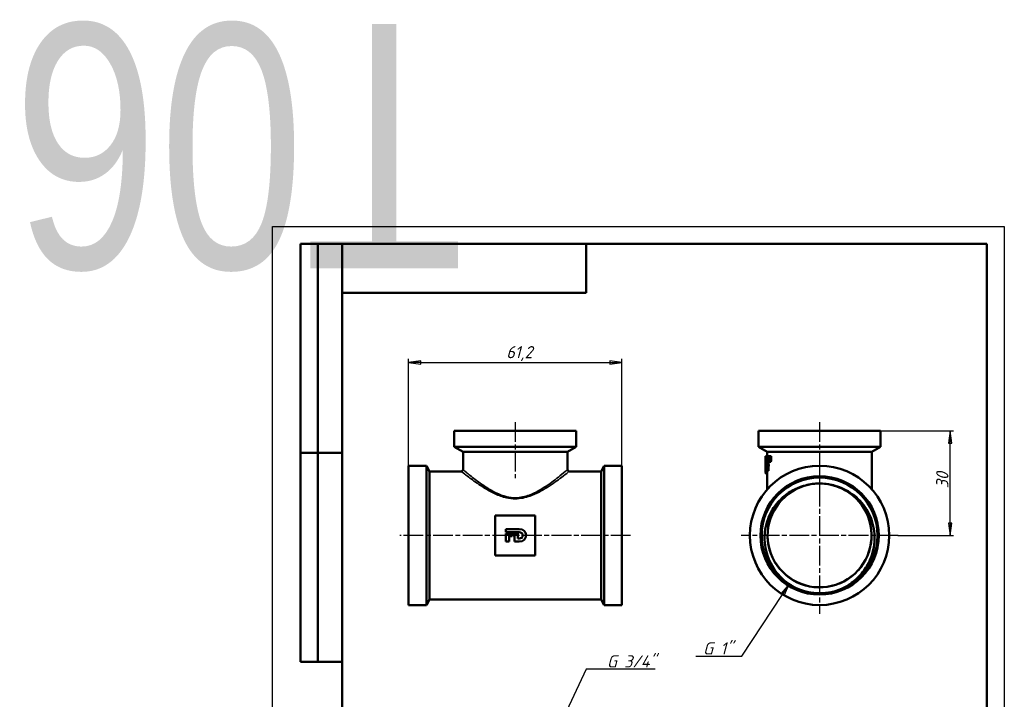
# Model space of a CAD drawing. Header units: millimetres. Extents: x -73 to 418, y -69 to 356.
# Tile 4 of 5: x -73 to 210, y 161 to 356. Entities that reach past the tile are written whole.
import ezdxf
from ezdxf.enums import TextEntityAlignment as Align

# ---------------------------------------------------------------- set-up
doc = ezdxf.new("R2018")
doc.units = ezdxf.units.MM
doc.linetypes.add('CHAIN', pattern=[0.7087, 0.4724, -0.0591, 0.1181, -0.0591])
for name, color, linetype, lineweight in [('Видимые тонкие (ГОСТ)', 7, 'Continuous', 35), ('Видимый контур (ГОСТ)', 7, 'Continuous', 50), ('Кромка (ГОСТ)', 7, 'Continuous', 50), ('Маркер центра (ГОСТ)', 7, 'Continuous', 25), ('Обозначение (ГОСТ)', 7, 'Continuous', 25), ('Осевая линия (ГОСТ)', 7, 'Continuous', 25), ('Размер (ГОСТ)', 7, 'Continuous', 25), ('Эскизная геометрия (ГОСТ)', 7, 'Continuous', 50)]:
    doc.layers.add(name, color=color, linetype=linetype, lineweight=lineweight)
doc.styles.get("Standard").update_dxf_attribs({"font": 'GOST Common Italic.ttf'})
doc.styles.add('Обычный текст (ГОСТ)', font='GOST Common Italic.ttf')
doc.dimstyles.new('Обычный (ГОСТ)', dxfattribs={"dimtxt": 3.5, "dimasz": 3.5, "dimexe": 1, "dimexo": 0, "dimgap": 0.5, "dimtad": 1, "dimrnd": 1e-08, "dimtxsty": 'Обычный текст (ГОСТ)', "dimblk": 'Filled-1', "dimcen": 0.09, "dimdle": 15, "dimclrd": 256, "dimclre": 256, "dimclrt": 256, "dimazin": 2, "dimtfac": 0.714286, "dimtdec": 3, "dimtmove": 0, "dimatfit": 3, "dimfxl": 1, "dimtolj": 1, "dimlwd": 25, "dimlwe": 25, "dimarcsym": 0})

# ---------------------------------------------------------------- blocks, each defined once
blk = doc.blocks.new('ГОСТ - Доп. графы 2')
at = {"layer": 'Эскизная геометрия (ГОСТ)'}
for p, q in [((-12, 0), (-12, 120)), ((-12, 120), (0, 120)), ((-7, 0), (-7, 120)), ((-12, 60), (0, 60)), ((0, 0), (-12, 0))]:
    blk.add_line(p, q, dxfattribs=at)
at = {"layer": 'Обозначение (ГОСТ)', "lineweight": 30, "width": 0.8, "flags": 17}
for tag, p in [('Первичная_применяемость', (-3.65, 90.03)), ('Справочный_номер', (-3.55, 30.02))]:
    blk.add_attdef(tag, text='', height=3.17, rotation=90, dxfattribs=at).set_placement(p, align=Align.MIDDLE_CENTER)
blk = doc.blocks.new('ГОСТ - Доп. графы 3')
at = {"layer": 'Эскизная геометрия (ГОСТ)'}
for p, q in [((0, 0), (70, 0)), ((70, 0), (70, -14)), ((70, -14), (0, -14))]:
    blk.add_line(p, q, dxfattribs=at)
at = {"layer": 'Обозначение (ГОСТ)', "lineweight": 30, "width": 0.8}
blk.add_attdef('ОБОЗНАЧЕНИЕ', text='', height=5, rotation=180, dxfattribs=at).set_placement((34.94, -6.97), align=Align.MIDDLE_CENTER)
blk = doc.blocks.new('Рамки ГОСТ_ граница 297x210')
at = {"layer": 'Кромка (ГОСТ)', "lineweight": 25}
for p, q in [((0, 0), (0, 297)), ((0, 297), (210, 297)), ((210, 297), (210, 0)), ((210, 0), (0, 0))]:
    blk.add_line(p, q, dxfattribs=at)
at = {"layer": 'Кромка (ГОСТ)'}
for p, q in [((205, 292), (20, 292)), ((20, 292), (20, 5)), ((205, 5), (205, 292)), ((20, 5), (205, 5))]:
    blk.add_line(p, q, dxfattribs=at)
blk = doc.blocks.new('Filled-1')
at = {"color": 0}
for p, q in [((0, 0), (-1, 0.143)), ((-1, 0.143), (-1, -0.143)), ((-1, 0), (0, 0)), ((-1, -0.143), (0, 0))]:
    blk.add_line(p, q, dxfattribs=at)
at = {"color": 0, "flags": 128}
blk.add_lwpolyline([(-1, -0.143), (0, 0), (-1, 0.143), (-1, -0.143)], dxfattribs=at)
at = {"color": 0}
blk.add_solid([(-1, -0.143), (0, 0), (-1, 0.143), (-1, -0.143)], dxfattribs=at)
blk = doc.blocks.new('*D8')
at = {"layer": 'Defpoints', "color": 0, "linetype": 'Continuous', "transparency": 16777216}
for p in [(100.26, 257.98), (39.06, 228.31), (100.26, 228.31)]:
    blk.add_point(p, dxfattribs=at)
at = {"layer": 'Размер (ГОСТ)', "linetype": 'Continuous', "lineweight": 25, "transparency": 16777216}
for p, q in [((39.06, 228.31), (39.06, 258.98)), ((42.56, 257.98), (96.76, 257.98)), ((100.26, 228.31), (100.26, 258.98))]:
    blk.add_line(p, q, dxfattribs=at)
at = {"layer": 'Размер (ГОСТ)', "linetype": 'Continuous', "lineweight": 25, "transparency": 16777216, "xscale": 3.5, "yscale": 3.5, "zscale": 3.5, "rotation": 180}
blk.add_blockref('Filled-1', (39.06, 257.98), dxfattribs=at)
at = {"layer": 'Размер (ГОСТ)', "linetype": 'Continuous', "lineweight": 25, "transparency": 16777216, "xscale": 3.5, "yscale": 3.5, "zscale": 3.5}
blk.add_blockref('Filled-1', (100.26, 257.98), dxfattribs=at)
at = {"layer": 'Размер (ГОСТ)', "linetype": 'Continuous', "lineweight": 25, "transparency": 16777216, "insert": (67.09, 262.68), "char_height": 3.5, "attachment_point": 1, "style": 'Обычный текст (ГОСТ)'}
blk.add_mtext('\\A1;61,2', dxfattribs=at)
blk = doc.blocks.new('*D9')
at = {"layer": 'Defpoints', "color": 0, "linetype": 'Continuous', "transparency": 16777216}
for p in [(174.49, 238.31), (194.45, 238.31), (179.49, 208.31)]:
    blk.add_point(p, dxfattribs=at)
at = {"layer": 'Размер (ГОСТ)', "linetype": 'Continuous', "lineweight": 25, "transparency": 16777216}
for p, q in [((174.49, 238.31), (195.45, 238.31)), ((194.45, 211.81), (194.45, 234.81)), ((179.49, 208.31), (195.45, 208.31))]:
    blk.add_line(p, q, dxfattribs=at)
at = {"layer": 'Размер (ГОСТ)', "linetype": 'Continuous', "lineweight": 25, "transparency": 16777216, "xscale": 3.5, "yscale": 3.5, "zscale": 3.5}
for p, rotation in [((194.45, 238.31), 90), ((194.45, 208.31), 270)]:
    blk.add_blockref('Filled-1', p, dxfattribs=dict(at, rotation=rotation))
at = {"layer": 'Размер (ГОСТ)', "linetype": 'Continuous', "lineweight": 25, "transparency": 16777216, "insert": (190.45, 221.86), "char_height": 3.5, "attachment_point": 1, "rotation": 90, "style": 'Обычный текст (ГОСТ)'}
blk.add_mtext('\\A1;30', dxfattribs=at)
blk = doc.blocks.new('*D10')
at = {"layer": 'Defpoints', "color": 0, "linetype": 'Continuous', "transparency": 16777216}
for p in [(156.98, 207.46), (148.3, 194.3)]:
    blk.add_point(p, dxfattribs=at)
at = {"layer": 'Размер (ГОСТ)', "linetype": 'Continuous', "lineweight": 25, "transparency": 16777216}
for p, q in [((134.64, 173.6), (146.37, 191.38)), ((121.44, 173.6), (134.64, 173.6))]:
    blk.add_line(p, q, dxfattribs=at)
at = {"layer": 'Размер (ГОСТ)', "linetype": 'Continuous', "lineweight": 25, "transparency": 16777216, "xscale": 3.5, "yscale": 3.5, "zscale": 3.5, "rotation": 56.57476135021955}
blk.add_blockref('Filled-1', (148.3, 194.3), dxfattribs=at)
at = {"layer": 'Размер (ГОСТ)', "linetype": 'Continuous', "lineweight": 25, "transparency": 16777216, "insert": (121.44, 177.61), "char_height": 3.5, "attachment_point": 1, "style": 'Обычный текст (ГОСТ)'}
blk.add_mtext('\\A1; \\fGOST Common|b0|i1;\\H3.5000;G 1"', dxfattribs=at)
blk = doc.blocks.new('*D11')
at = {"layer": 'Defpoints', "color": 0, "linetype": 'Continuous', "transparency": 16777216}
for p in [(75.65, 139.23), (70.33, 127.88)]:
    blk.add_point(p, dxfattribs=at)
at = {"layer": 'Размер (ГОСТ)', "linetype": 'Continuous', "lineweight": 25, "transparency": 16777216}
for p, q in [((90, 169.88), (77.13, 142.4)), ((109.81, 169.88), (90, 169.88))]:
    blk.add_line(p, q, dxfattribs=at)
at = {"layer": 'Размер (ГОСТ)', "linetype": 'Continuous', "lineweight": 25, "transparency": 16777216, "xscale": 3.5, "yscale": 3.5, "zscale": 3.5, "rotation": 244.9064182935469}
blk.add_blockref('Filled-1', (75.65, 139.23), dxfattribs=at)
at = {"layer": 'Размер (ГОСТ)', "linetype": 'Continuous', "lineweight": 25, "transparency": 16777216, "insert": (93.84, 173.89), "char_height": 3.5, "attachment_point": 1, "style": 'Обычный текст (ГОСТ)'}
blk.add_mtext('\\A1; \\fGOST Common|b0|i1;\\H3.5000;G 3/4"', dxfattribs=at)

msp = doc.modelspace()

# ---------------------------------------------------------------- linework, layer by layer
at = {"layer": 'Видимые тонкие (ГОСТ)'}
msp.add_ellipse((69.701, 219.128), major_axis=(-0.002, 0.5), ratio=0.0026469, start_param=1.5707863, end_param=2.1799967, dxfattribs=at)
for points, knots in [([(54.16, 226.713), (54.161, 226.712), (54.511, 226.43), (55.784, 225.436), (56.701, 224.729), (58.703, 223.289), (59.727, 222.583), (61.802, 221.307), (62.824, 220.732), (64.929, 219.773), (66.001, 219.376), (67.967, 218.94), (68.833, 218.839), (69.701, 218.842)], [-2.4375146, -2.4375146, -2.4375146, -2.4375146, -1.909108, -1.909108, -1.3755362, -1.3755362, -0.9398734, -0.9398734, -0.5751003, -0.5751003, -0.2442564, -0.2442564, 0, 0, 0, 0]), ([(69.699, 219.128), (68.86, 219.125), (68.021, 219.229), (66.119, 219.677), (65.082, 220.084), (63.045, 221.07), (62.056, 221.661), (60.047, 222.971), (59.057, 223.696), (57.119, 225.175), (56.232, 225.901), (54.999, 226.922), (54.661, 227.212), (54.66, 227.213)], [0, 0, 0, 0, 0.2442564, 0.2442564, 0.5751003, 0.5751003, 0.9398734, 0.9398734, 1.3755362, 1.3755362, 1.909108, 1.909108, 2.4375146, 2.4375146, 2.4375146, 2.4375146]), ([(84.656, 227.209), (84.655, 227.208), (84.531, 227.104), (83.915, 226.586), (83.279, 226.054), (81.408, 224.557), (80.066, 223.514), (77.102, 221.537), (75.512, 220.583), (72.46, 219.442), (71.087, 219.133), (69.699, 219.128)], [7.3048666, 7.3048666, 7.3048666, 7.3048666, 7.6322542, 7.6322542, 8.1263412, 8.1263412, 8.7578374, 8.7578374, 9.3309072, 9.3309072, 9.7347688, 9.7347688, 9.7347688, 9.7347688]), ([(69.701, 218.842), (71.135, 218.847), (72.554, 219.148), (75.707, 220.259), (77.35, 221.187), (80.412, 223.112), (81.8, 224.127), (83.733, 225.584), (84.39, 226.102), (85.027, 226.607), (85.155, 226.708), (85.156, 226.709)], [-9.7347688, -9.7347688, -9.7347688, -9.7347688, -9.3309072, -9.3309072, -8.7578374, -8.7578374, -8.1263412, -8.1263412, -7.6322542, -7.6322542, -7.3048666, -7.3048666, -7.3048666, -7.3048666]), ([(164.502, 221.326), (167.451, 219.625), (169.79, 216.889), (171.014, 213.712), (172.237, 210.535), (172.337, 206.938), (171.291, 203.699), (170.246, 200.46), (168.064, 197.601), (165.215, 195.738), (162.368, 193.876), (158.875, 193.023), (155.489, 193.364), (152.105, 193.704), (148.852, 195.235), (146.433, 197.626), (144.014, 200.016), (142.444, 203.249), (142.063, 206.628), (141.682, 210.006), (142.491, 213.507), (144.315, 216.376), (145.592, 218.384), (147.361, 220.073), (149.413, 221.279)], [0.5233568, 0.5233568, 0.5233568, 0.5233568, 1.2032451, 1.2032451, 1.2032451, 1.8829499, 1.8829499, 1.8829499, 2.5624753, 2.5624753, 2.5624753, 3.2418252, 3.2418252, 3.2418252, 3.9210037, 3.9210037, 3.9210037, 4.6000147, 4.6000147, 4.6000147, 5.2788622, 5.2788622, 5.2788622, 5.7541062, 5.7541062, 5.7541062, 5.7541062]), ([(165.278, 194.04), (162.118, 192.206), (158.338, 191.464), (154.72, 191.967), (152.638, 192.257), (150.618, 192.957), (148.793, 194)], [2.6156521, 2.6156521, 2.6156521, 2.6156521, 3.2797718, 3.2797718, 3.2797718, 3.661811, 3.661811, 3.661811, 3.661811])]:
    msp.add_open_spline(points, degree=3, knots=knots, dxfattribs=at)
at = {"layer": 'Видимый контур (ГОСТ)'}
for p, q in [((52.16, 238.313), (87.16, 238.313)), ((52.16, 238.313), (52.16, 233.756)), ((87.16, 238.313), (87.16, 233.756)), ((139.493, 238.313), (174.493, 238.313)), ((139.493, 238.313), (139.493, 233.756)), ((174.493, 238.313), (174.493, 233.756)), ((52.16, 233.756), (87.16, 233.756)), ((54.66, 232.313), (52.16, 233.756)), ((54.66, 232.313), (84.66, 232.313)), ((54.66, 232.313), (54.66, 227.213)), ((84.66, 232.313), (87.16, 233.756)), ((84.66, 232.313), (84.66, 227.213)), ((139.493, 233.756), (174.493, 233.756)), ((141.993, 232.313), (139.493, 233.756)), ((141.993, 232.313), (171.993, 232.313)), ((141.993, 232.313), (141.993, 231.031)), ((171.993, 232.313), (174.493, 233.756)), ((171.993, 232.313), (171.993, 221.542)), ((141.493, 231.031), (141.503, 231.031)), ((141.493, 230.709), (141.493, 229.227)), ((141.503, 231.031), (142.003, 231.031)), ((141.709, 230.221), (141.709, 228.658)), ((141.713, 230.853), (141.806, 230.853)), ((141.806, 230.853), (142.025, 230.853)), ((141.806, 228.658), (141.806, 230.853)), ((142.022, 231.031), (142.192, 231.031)), ((142.156, 229.475), (142.054, 229.475)), ((142.156, 229.475), (142.371, 229.475)), ((142.192, 231.031), (142.33, 231.031)), ((142.316, 229.475), (142.316, 228.658)), ((142.33, 231.031), (142.545, 231.031)), ((142.5, 229.475), (142.371, 229.475)), ((142.5, 229.475), (143.036, 229.475)), ((142.545, 231.031), (143.083, 231.031)), ((39.06, 228.313), (39.06, 188.313)), ((44.136, 228.313), (39.06, 228.313)), ((44.136, 228.313), (44.136, 188.313)), ((45.06, 226.713), (44.136, 228.313)), ((45.06, 226.713), (45.06, 189.913)), ((54.16, 226.713), (45.06, 226.713)), ((94.26, 226.713), (85.16, 226.713)), ((94.26, 226.713), (95.184, 228.313)), ((94.26, 226.713), (94.26, 189.913)), ((95.184, 228.313), (95.184, 188.313)), ((100.26, 228.313), (95.184, 228.313)), ((100.26, 228.313), (100.26, 188.313)), ((141.514, 228.791), (141.514, 228.227)), ((141.709, 228.227), (141.514, 228.227)), ((141.542, 228.658), (141.709, 228.658)), ((141.709, 228.227), (141.709, 226.853)), ((141.806, 226.853), (141.709, 226.853)), ((141.806, 228.658), (141.911, 228.658)), ((141.911, 228.227), (141.806, 228.227)), ((141.806, 226.853), (141.806, 228.227)), ((141.806, 226.853), (142.316, 226.853)), ((141.911, 228.658), (142.425, 228.658)), ((141.911, 228.227), (141.911, 228.658)), ((141.911, 228.227), (142.425, 228.227)), ((141.993, 226.853), (141.993, 221.542)), ((142.316, 228.227), (142.316, 226.853)), ((142.425, 228.658), (142.425, 228.227)), ((141.525, 225.984), (141.993, 225.984)), ((75.41, 214.063), (63.91, 214.063)), ((63.91, 214.063), (63.91, 202.563)), ((75.41, 202.563), (75.41, 214.063)), ((66.933, 210.11), (70.785, 210.11)), ((66.933, 209.247), (66.933, 210.11)), ((70.8, 209.247), (66.933, 209.247)), ((66.933, 208.843), (69.122, 208.843)), ((66.933, 206.556), (66.933, 208.843)), ((67.909, 206.556), (66.933, 206.556)), ((67.909, 208.071), (67.909, 206.556)), ((68.794, 208.071), (67.909, 208.071)), ((69.122, 208.843), (68.794, 208.071)), ((69.425, 208.843), (70.402, 208.843)), ((69.425, 206.556), (69.425, 208.843)), ((70.765, 206.556), (69.425, 206.556)), ((70.402, 208.843), (70.402, 207.429)), ((70.402, 207.429), (70.8, 207.429)), ((63.91, 202.563), (75.41, 202.563)), ((45.06, 189.913), (44.136, 188.313)), ((94.26, 189.913), (45.06, 189.913)), ((94.26, 189.913), (95.184, 188.313)), ((44.136, 188.313), (39.06, 188.313)), ((100.26, 188.313), (95.184, 188.313))]:
    msp.add_line(p, q, dxfattribs=at)
for radius in [20, 17, 16.62]:
    msp.add_circle((156.993, 208.313), radius, dxfattribs=at)
for centre, radius, start, end in [((54.16, 227.213), 0.5, 270, 0), ((85.16, 227.213), 0.5, 180, 270), ((156.993, 208.313), 14.908, 88.65161, 91.67625)]:
    msp.add_arc(centre, radius, start, end, dxfattribs=at)
for centre, major_axis, ratio, start_param, end_param in [((156.993, 229.227), (0, 49.966), 0.3102119, 1.5346753, 1.6357378), ((156.993, 230.709), (0, 50.174), 0.3089274, 1.5643794, 1.5707963), ((156.993, 227.851), (0, 17.859), 0.8679245, 1.4019216, 1.5181377), ((156.993, 227.221), (0, 18.002), 0.8609959, 1.4034064, 1.4908903), ((156.993, 229.227), (0, 48.354), 0.3102119, 1.5334707, 1.5371601), ((156.993, 284.567), (0, -206.667), 0.075, 4.9744214, 4.9822243), ((156.993, 169.673), (0, 206.667), 0.075, 1.2693555, 1.2772301), ((156.993, 298.052), (0, -206.667), 0.075, 5.0426524, 5.0506221), ((156.993, 156.188), (0, 206.667), 0.075, 1.2002289, 1.2082932), ((156.993, 156.188), (0, 200), 0.075, 1.1872452, 1.1956203)]:
    msp.add_ellipse(centre, major_axis=major_axis, ratio=ratio, start_param=start_param, end_param=end_param, dxfattribs=at)
for points, knots in [([(148.79, 193.993), (146.989, 195.13), (145.425, 196.604), (142.977, 200.045), (142.106, 201.97), (141.164, 206.013), (141.089, 208.089), (141.741, 212.116), (142.448, 214.03), (144.223, 216.926), (145.096, 217.997), (147.094, 219.863), (148.206, 220.653), (149.409, 221.283)], [0, 0, 0, 0, 0.6388858, 0.6388858, 1.2672571, 1.2672571, 1.8851104, 1.8851104, 2.4924421, 2.4924421, 2.9056723, 2.9056723, 3.3138389, 3.3138389, 3.3138389, 3.3138389]), ([(156.556, 223.209), (155.61, 223.184), (154.667, 223.069), (153.743, 222.862), (150.449, 222.127), (147.426, 220.234), (145.325, 217.592), (143.208, 214.93), (142.043, 211.526), (142.086, 208.125), (142.129, 204.733), (143.372, 201.368), (145.545, 198.763), (147.713, 196.164), (150.791, 194.34), (154.111, 193.686), (157.425, 193.033), (160.958, 193.55), (163.946, 195.126), (166.953, 196.711), (169.387, 199.359), (170.716, 202.488), (172.038, 205.603), (172.256, 209.173), (171.322, 212.425), (170.385, 215.69), (168.294, 218.612), (165.505, 220.552), (163.122, 222.209), (160.246, 223.148), (157.344, 223.217)], [-6.2539293, -6.2539293, -6.2539293, -6.2539293, -6.063441, -6.063441, -6.063441, -5.3842332, -5.3842332, -5.3842332, -4.6997558, -4.6997558, -4.6997558, -4.0171338, -4.0171338, -4.0171338, -3.3361015, -3.3361015, -3.3361015, -2.6563997, -2.6563997, -2.6563997, -1.9721955, -1.9721955, -1.9721955, -1.2913667, -1.2913667, -1.2913667, -0.6077059, -0.6077059, -0.6077059, -0.0235338, -0.0235338, -0.0235338, -0.0235338]), ([(149.409, 221.283), (150.105, 221.647), (151.115, 222.135), (153.759, 222.945), (155.15, 223.175), (156.557, 223.214)], [0, 0, 0, 0, 0.23553869, 0.23553869, 0.48156396, 0.48156396, 0.48156396, 0.48156396]), ([(157.344, 223.217), (158.751, 223.185), (160.143, 222.963), (162.791, 222.169), (163.804, 221.686), (164.502, 221.326)], [0.03469512, 0.03469512, 0.03469512, 0.03469512, 0.45749978, 0.45749978, 0.86253622, 0.86253622, 0.86253622, 0.86253622]), ([(164.502, 221.326), (166.254, 220.422), (167.811, 219.182), (170.391, 216.151), (171.378, 214.38), (172.635, 210.529), (172.881, 208.481), (172.577, 204.368), (172.017, 202.345), (170.437, 199.181), (169.612, 197.971), (167.651, 195.792), (166.52, 194.834), (165.278, 194.04)], [0, 0, 0, 0, 0.5915353, 0.5915353, 1.1935768, 1.1935768, 1.806121, 1.806121, 2.4291643, 2.4291643, 2.8657214, 2.8657214, 3.3073315, 3.3073315, 3.3073315, 3.3073315]), ([(157.04, 191.693), (155.344, 191.688), (153.653, 191.953), (150.561, 192.966), (149.459, 193.571), (148.79, 193.993)], [0, 0, 0, 0, 0.50905882, 0.50905882, 0.9777788, 0.9777788, 0.9777788, 0.9777788]), ([(165.278, 194.04), (164.455, 193.514), (163.37, 192.955), (160.427, 191.973), (158.738, 191.698), (157.04, 191.693)], [0, 0, 0, 0, 0.29300429, 0.29300429, 0.64558696, 0.64558696, 0.64558696, 0.64558696])]:
    msp.add_open_spline(points, degree=3, knots=knots, dxfattribs=at)
for points in [[(70.785, 210.11), (72.044, 210.11), (72.773, 209.379), (72.773, 208.344)], [(71.772, 208.338), (71.772, 208.907), (71.384, 209.247), (70.8, 209.247)], [(72.773, 208.344), (72.773, 207.318), (72.033, 206.556), (70.765, 206.556)], [(70.8, 207.429), (71.384, 207.429), (71.772, 207.755), (71.772, 208.338)]]:
    msp.add_open_spline(points, degree=3, dxfattribs=at)
at = {"layer": 'Маркер центра (ГОСТ)', "linetype": 'CHAIN', "ltscale": 11.993792}
for p, q in [((156.993, 230.813), (156.993, 185.813)), ((179.493, 208.313), (134.493, 208.313))]:
    msp.add_line(p, q, dxfattribs=at)
at = {"layer": 'Осевая линия (ГОСТ)', "linetype": 'CHAIN', "ltscale": 11.993792}
for p, q in [((69.66, 240.813), (69.66, 224.713)), ((156.993, 240.813), (156.993, 216.628)), ((102.76, 208.313), (36.56, 208.313))]:
    msp.add_line(p, q, dxfattribs=at)

# ---------------------------------------------------------------- block references
ref = msp.add_blockref('ГОСТ - Доп. графы 3', (20, 292))
lines = msp.add_mtext('\\W0.8000;T06', dxfattribs={"layer": 'Обозначение (ГОСТ)', "insert": (54.942, 285.032), "char_height": 70.12484, "attachment_point": 1, "rotation": 180})
ref.add_attrib('ОБОЗНАЧЕНИЕ', '', (54.942, 285.032)).embed_mtext(lines)
for name, p in [('Рамки ГОСТ_ граница 297x210', (0, 0)), ('ГОСТ - Доп. графы 2', (20, 172))]:
    msp.add_blockref(name, p)

# ---------------------------------------------------------------- dimensions: what is measured, and where the dimension line sits
at = {"layer": 'Размер (ГОСТ)', "linetype": 'Continuous', "lineweight": 25}
dim = msp.add_linear_dim(base=(100.26, 257.981), p1=(39.06, 228.313), p2=(100.26, 228.313), dimstyle='Обычный (ГОСТ)', override={"dimgap": 0.5, "dimdec": 2, "dimtol": 0, "dimlim": 0, "dimtp": 0, "dimtm": 0, "dimtdec": 3, "dimtofl": 0, "dimatfit": 1}, dxfattribs=at)
dim.commit()
dim.dimension.update_dxf_attribs({"geometry": '*D8', "text_midpoint": (71.06, 257.981), "dimtype": 160})
dim = msp.add_linear_dim(base=(194.453, 238.313), p1=(179.493, 208.313), p2=(174.493, 238.313), angle=90, dimstyle='Обычный (ГОСТ)', override={"dimgap": 0.5, "dimdec": 2, "dimtol": 0, "dimlim": 0, "dimtp": 0, "dimtm": 0, "dimtdec": 3, "dimtofl": 0, "dimatfit": 1}, dxfattribs=at)
dim.commit()
dim.dimension.update_dxf_attribs({"geometry": '*D9', "text_midpoint": (194.453, 224.313), "dimtype": 160})
for center, mpoint, text, picture, middle in [((156.983, 207.459), (148.3, 194.304), ' \\fGOST Common|b0|i1;\\H3.5000;G 1"', '*D10', (126.341, 173.605)), ((70.33, 127.878), (75.646, 139.231), ' \\fGOST Common|b0|i1;\\H3.5000;G 3/4"', '*D11', (101.826, 169.884))]:
    dim = msp.add_radius_dim(center=center, mpoint=mpoint, text=text, dimstyle='Обычный (ГОСТ)', override={"dimgap": 0.5, "dimtih": 1, "dimtoh": 1, "dimdec": 2, "dimlfac": 1, "dimcen": 0, "dimtol": 0, "dimlim": 0, "dimtp": 0, "dimtm": 0, "dimtdec": 3, "dimtofl": 0}, dxfattribs=at)
    dim.commit()
    dim.dimension.update_dxf_attribs({"geometry": picture, "text_midpoint": middle, "dimtype": 164})

doc.saveas('drawing.dxf')
